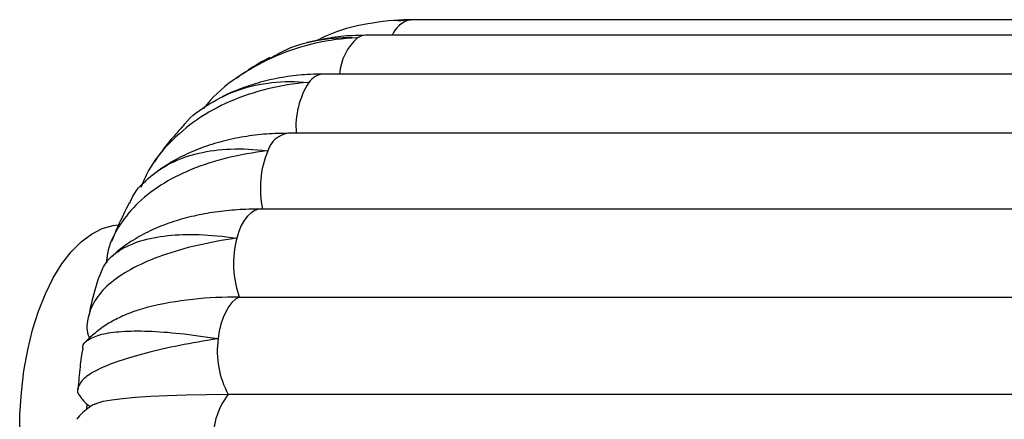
# Paper-space layout '_Superior' of a CAD drawing. Header units: millimetres. Extents: x -353 to 353, y -312 to 312.
# Tile 3 of 8: x -353 to -209, y 2 to 60. Entities that reach past the tile are written whole.
import ezdxf

# ---------------------------------------------------------------- set-up
doc = ezdxf.new("R2010")
doc.units = ezdxf.units.MM

psp = doc.layouts.new('_Superior')

# ---------------------------------------------------------------- linework, layer by layer
at = {"color": 7, "linetype": 'Continuous', "lineweight": 25}
for p, q in [((-297.39, 59.87), (-298.44, 59.82)), ((-295.43, 59.96), (-296.52, 59.93)), ((-104.91, 59.96), (-295.43, 59.96)), ((-111.6, 57.68), (-302.12, 57.68)), ((-117.77, 52.02), (-308.29, 52.02)), ((-320.61, 51.66), (-320.94, 51.43)), ((-122.99, 43.35), (-313.52, 43.35)), ((-126.92, 32.28), (-317.44, 32.28)), ((-320.61, 19.39), (-130.08, 19.39)), ((-322.22, 5.19), (-131.7, 5.19)), ((-342.91, 3.04), (-342.87, 3.7))]:
    psp.add_line(p, q, dxfattribs=at)
at = {"color": 8, "linetype": 'Continuous', "lineweight": 25}
psp.add_line((-295.43, 59.96), (-295.58, 59.96), dxfattribs=at)
at = {"color": 8, "linetype": 'Continuous', "lineweight": 25, "flags": 128}
psp.add_lwpolyline([(-317.44, 32.28), (-317.78, 32.25), (-318.34, 32.07), (-318.89, 31.74), (-319.4, 31.25), (-319.88, 30.62), (-320.31, 29.86), (-320.68, 28.98), (-320.98, 28.01)], dxfattribs=at)
at = {"color": 7, "linetype": 'Continuous', "lineweight": 25, "flags": 128}
for points in [[(-349.99, 17.35), (-348.98, 19.89), (-347.84, 22.21), (-346.58, 24.26), (-345.21, 26.02), (-343.76, 27.48), (-342.24, 28.62), (-340.67, 29.43), (-339.06, 29.89), (-338.33, 29.98)], [(-320.61, 19.39), (-321.16, 19.08), (-321.68, 18.61), (-322.16, 18.01), (-322.6, 17.27), (-322.98, 16.41), (-323.29, 15.46), (-323.53, 14.42), (-323.7, 13.33)], [(-338.12, -29.99), (-339.68, -29.75), (-341.28, -29.16), (-342.83, -28.22), (-344.33, -26.96), (-345.75, -25.38), (-347.07, -23.5), (-348.29, -21.34), (-349.38, -18.94), (-350.34, -16.31), (-351.15, -13.5), (-351.8, -10.52), (-352.28, -7.42), (-352.6, -4.23), (-352.74, -1), (-352.71, 2.25), (-352.5, 5.47), (-352.12, 8.63), (-351.57, 11.68), (-350.85, 14.6), (-349.99, 17.35)], [(-341.77, 3.76), (-341.41, 3.91), (-340.51, 4.17), (-339.26, 4.4), (-337.68, 4.6), (-335.79, 4.78), (-333.59, 4.92), (-331.11, 5.04), (-328.37, 5.12), (-325.4, 5.17), (-322.22, 5.19)]]:
    psp.add_lwpolyline(points, dxfattribs=at)
at = {"color": 8, "linetype": 'Continuous', "lineweight": 25}
for centre, radius, start, end in [((-294.7, 56.26), 3.8, 103.3841, 157.9831), ((-302.11, 55.49), 2.19, 90.4396, 123.1563), ((-298, 51.37), 7.97, 131.6682, 175.3605), ((-308.1, 49.22), 2.81, 93.9866, 145.9525), ((-300.46, 44.35), 11.86, 147.1283, 184.8376), ((-312.93, 39.73), 3.67, 99.1249, 163.1228)]:
    psp.add_arc(centre, radius, start, end, dxfattribs=at)
at = {"color": 7, "linetype": 'Continuous', "lineweight": 25}
for centre, radius, start, end in [((-303.15, 35.31), 14.38, 157.6142, 192.2445), ((-306.68, 24.31), 14.77, 165.4688, 199.4773), ((-321.67, -33.3), 52.69, 88.8443, 103.6802), ((-310.84, 11.45), 12.99, 171.7088, 208.8503), ((-313.67, -1.4), 10.79, 142.4221, 184.628)]:
    psp.add_arc(centre, radius, start, end, dxfattribs=at)
for points, knots in [([(-295.58, 59.96), (-295.62, 59.96), (-297.72, 59.94), (-301.89, 59.47), (-306.47, 58.36), (-308.79, 57.14), (-309.26, 56.9)], [0, 0, 0, 0, 0.008817, 0.441955, 0.887661, 1, 1, 1, 1]), ([(-297.38, 59.78), (-296.82, 59.87), (-296.22, 59.96), (-295.62, 59.96), (-295.58, 59.96)], [0, 0, 0, 0, 0.940767, 1, 1, 1, 1]), ([(-302.12, 57.68), (-302.78, 57.67), (-304.54, 57.64), (-306.73, 57.44), (-308.23, 57.12), (-308.65, 57.03)], [0, 0, 0, 0, 0.2998398, 0.8025803, 1, 1, 1, 1]), ([(-303.3, 57.33), (-303.34, 57.33), (-305.43, 57.23), (-309.56, 56.67), (-315.29, 54.85), (-320.46, 51.97), (-324, 49.3), (-325.52, 47.36), (-325.83, 46.97)], [0, 0, 0, 0, 0.0046898, 0.2350861, 0.4721679, 0.7025676, 0.9396765, 1, 1, 1, 1]), ([(-316.08, 54.33), (-315.29, 54.79), (-313, 56.12), (-308.72, 57.18), (-305.17, 57.42), (-303.34, 57.33), (-303.3, 57.33)], [0, 0, 0, 0, 0.206172, 0.593519, 0.992115, 1, 1, 1, 1]), ([(-308.9, 56.97), (-309.48, 56.88), (-310.1, 56.78), (-310.7, 56.6), (-310.75, 56.58)], [0, 0, 0, 0, 0.916138, 1, 1, 1, 1]), ([(-316.16, 54.45), (-317.21, 53.87), (-318.57, 53.11), (-319.83, 52.21), (-320.12, 52.01)], [0, 0, 0, 0, 0.7737366, 1, 1, 1, 1]), ([(-308.29, 52.02), (-308.94, 52.01), (-310.7, 51.98), (-313.53, 51.69), (-316.74, 51.07), (-319.82, 50.12), (-321.93, 49.32), (-322.96, 48.76), (-323.06, 48.71)], [0, 0, 0, 0, 0.124312, 0.338951, 0.552707, 0.765032, 0.97589, 1, 1, 1, 1]), ([(-310.42, 50.79), (-310.46, 50.79), (-312.53, 50.62), (-316.58, 49.97), (-322.05, 48.14), (-326.92, 45.47), (-330.9, 42.05), (-333.67, 38.66), (-334.67, 36.27), (-335.02, 35.42)], [0, 0, 0, 0, 0.003617, 0.181291, 0.36412, 0.541797, 0.724647, 0.901967, 1, 1, 1, 1]), ([(-329.01, 44.15), (-328.87, 44.35), (-327.79, 45.82), (-325, 47.79), (-320.75, 49.89), (-315.85, 50.94), (-312.31, 50.97), (-310.46, 50.79), (-310.42, 50.79)], [0, 0, 0, 0, 0.037514, 0.273506, 0.516371, 0.752357, 0.995196, 1, 1, 1, 1]), ([(-329.05, 44.18), (-329.43, 43.76), (-330.67, 42.41), (-331.99, 40.74), (-332.85, 39.44), (-333.02, 39.19)], [0, 0, 0, 0, 0.2682, 0.856738, 1, 1, 1, 1]), ([(-313.52, 43.35), (-314.14, 43.34), (-315.9, 43.32), (-318.72, 43.07), (-321.94, 42.5), (-325.01, 41.66), (-327.9, 40.54), (-330.44, 39.27), (-331.91, 38.25), (-332.57, 37.8)], [0, 0, 0, 0, 0.087955, 0.247319, 0.406501, 0.564699, 0.721375, 0.87605, 1, 1, 1, 1]), ([(-316.45, 40.79), (-316.49, 40.79), (-318.53, 40.55), (-322.49, 39.85), (-327.74, 38.16), (-332.26, 35.83), (-335.88, 32.97), (-338.46, 29.59), (-339.86, 26.71), (-340.02, 24.88), (-340.06, 24.43)], [0, 0, 0, 0, 0.003158, 0.158291, 0.317925, 0.47306, 0.632713, 0.787536, 0.946853, 1, 1, 1, 1]), ([(-336.64, 33.13), (-336.56, 33.34), (-336, 34.77), (-334.05, 36.82), (-330.78, 39.12), (-326.69, 40.57), (-321.92, 41.2), (-318.36, 41.03), (-316.49, 40.8), (-316.45, 40.79)], [0, 0, 0, 0, 0.032906, 0.227436, 0.416861, 0.611803, 0.801223, 0.996144, 1, 1, 1, 1]), ([(-336.71, 33.17), (-337.28, 32.04), (-338.23, 30.21), (-338.99, 28.29), (-339.29, 27.54)], [0, 0, 0, 0, 0.61104, 1, 1, 1, 1]), ([(-317.44, 32.28), (-318.04, 32.27), (-319.76, 32.26), (-322.54, 32.06), (-325.72, 31.61), (-328.77, 30.93), (-331.66, 29.99), (-334.34, 28.81), (-336.67, 27.42), (-338.3, 26.26), (-339.04, 25.52), (-339.22, 25.34)], [0, 0, 0, 0, 0.068491, 0.198596, 0.329733, 0.461827, 0.594203, 0.725471, 0.853969, 0.965153, 1, 1, 1, 1]), ([(-320.98, 28.01), (-321.02, 28.01), (-323.03, 27.73), (-326.89, 27.02), (-331.93, 25.57), (-336.19, 23.75), (-339.46, 21.62), (-341.74, 19.21), (-342.8, 16.61), (-343.04, 14.62), (-342.59, 13.54), (-342.52, 13.38)], [0, 0, 0, 0, 0.002798, 0.140268, 0.281727, 0.419199, 0.560674, 0.69787, 0.839047, 0.976195, 1, 1, 1, 1]), ([(-341.05, 22.41), (-340.82, 23.06), (-340.28, 24.56), (-338.24, 26.32), (-335.17, 27.72), (-331.24, 28.5), (-326.51, 28.65), (-322.93, 28.31), (-321.02, 28.02), (-320.98, 28.01)], [0, 0, 0, 0, 0.133075, 0.307456, 0.477261, 0.652011, 0.821812, 0.996544, 1, 1, 1, 1]), ([(-341.12, 22.44), (-341.18, 22.27), (-341.69, 20.75), (-342.21, 18.79), (-342.58, 16.97), (-342.66, 16.56)], [0, 0, 0, 0, 0.087313, 0.797245, 1, 1, 1, 1]), ([(-334.01, 17.91), (-334.65, 17.73), (-336.12, 17.32), (-338.13, 16.46), (-340.06, 15.42), (-341.67, 14.21), (-342.68, 13.35), (-343.08, 12.83), (-343.1, 12.82)], [0, 0, 0, 0, 0.184074, 0.419504, 0.631056, 0.820709, 0.994901, 1, 1, 1, 1]), ([(-343.49, 11.94), (-343.5, 11.99), (-343.61, 12.5), (-342.77, 13.22), (-340.93, 14.02), (-337.94, 14.44), (-334.07, 14.49), (-329.33, 14.14), (-325.69, 13.65), (-323.74, 13.33), (-323.7, 13.33)], [0, 0, 0, 0, 0.0180728, 0.1786313, 0.3438493, 0.5047305, 0.6702979, 0.8311756, 0.9967253, 1, 1, 1, 1]), ([(-323.7, 13.33), (-323.74, 13.32), (-325.71, 13.01), (-329.49, 12.34), (-334.35, 11.24), (-338.41, 10.05), (-341.46, 8.8), (-343.5, 7.5), (-344.31, 6.22), (-344.35, 5.28), (-343.79, 4.8), (-343.7, 4.72)], [0, 0, 0, 0, 0.002794, 0.140038, 0.281264, 0.41851, 0.559753, 0.696723, 0.837669, 0.974591, 1, 1, 1, 1]), ([(-343.52, 11.94), (-343.66, 11.03), (-343.97, 9.05), (-344.12, 7.04), (-344.2, 5.96)], [0, 0, 0, 0, 0.4593682, 1, 1, 1, 1]), ([(-343.75, 4.69), (-343.7, 4.62), (-343.41, 4.22), (-342.93, 3.77), (-342.53, 3.46), (-342.41, 3.36)], [0, 0, 0, 0, 0.11985, 0.727068, 1, 1, 1, 1]), ([(-341.67, 3.79), (-341.88, 3.69), (-342.39, 3.42), (-343.26, 2.75), (-343.99, 2.11), (-344.31, 1.65), (-344.37, 1.58)], [0, 0, 0, 0, 0.232101, 0.580691, 0.930441, 1, 1, 1, 1])]:
    psp.add_open_spline(points, degree=3, knots=knots, dxfattribs=at)

doc.saveas('drawing.dxf')
